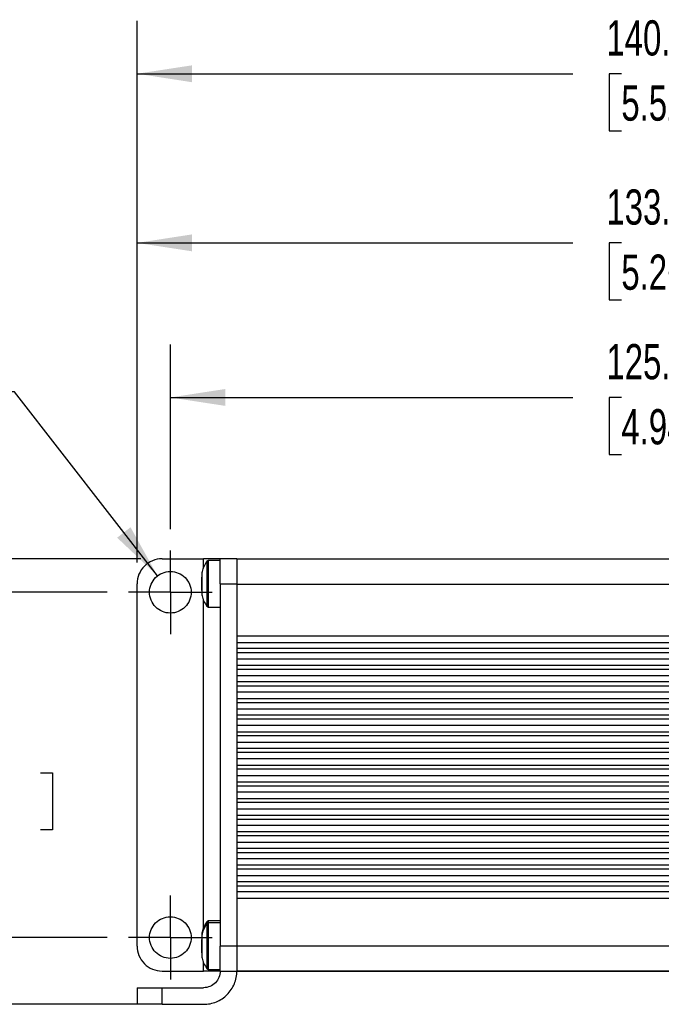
# Model space of a CAD drawing. Header units: millimetres. Extents: x 13 to 546, y 13 to 419.
# Tile 3 of 14: x 108 to 186, y 145 to 264. Entities that reach past the tile are written whole.
import ezdxf

# ---------------------------------------------------------------- set-up
doc = ezdxf.new("R2010")
doc.units = ezdxf.units.MM
doc.header["$LTSCALE"] = 2
doc.linetypes.add('CENTERX2', pattern=[20.32, 12.7, -2.54, 2.54, -2.54])
doc.layers.add('CENTER', color=40, linetype='CENTERX2')
doc.layers.add('DIMENSIONS', color=140, linetype='Continuous', lineweight=25)
doc.styles.add('SLDTEXTSTYLE0', font='TXT', dxfattribs={"width": 0.7})
doc.dimstyles.new('SLDDIMSTYLE2', dxfattribs={"dimtxt": 4.316016, "dimasz": 6.604, "dimexe": 0, "dimexo": 0.0625, "dimgap": 1.079004, "dimtad": 0, "dimtih": 1, "dimtoh": 1, "dimrnd": 1e-09, "dimzin": 12, "dimdsep": 46, "dimtxsty": 'SLDTEXTSTYLE0', "dimsah": 1, "dimcen": 0.09, "dimadec": 0, "dimazin": 3, "dimtfac": 1, "dimtofl": 0, "dimtmove": 0, "dimatfit": 3, "dimfxl": 0, "dimfrac": 2, "dimtolj": 1, "dimtzin": 12, "dimarcsym": 0})
doc.dimstyles.new('SLDDIMSTYLE3', dxfattribs={"dimtxt": 4.316016, "dimasz": 6.604, "dimexe": 0, "dimexo": 0.0625, "dimgap": 1.079004, "dimtad": 0, "dimtih": 1, "dimtoh": 1, "dimrnd": 1e-09, "dimzin": 4, "dimdsep": 46, "dimtxsty": 'SLDTEXTSTYLE0', "dimsah": 1, "dimcen": 0, "dimadec": 0, "dimazin": 1, "dimtfac": 1, "dimtofl": 0, "dimtmove": 0, "dimatfit": 3, "dimfxl": 0, "dimfrac": 2, "dimtolj": 1, "dimtzin": 12, "dimarcsym": 0})

# ---------------------------------------------------------------- blocks, each defined once
blk = doc.blocks.new('_D_1')
at = {"layer": 'DIMENSIONS'}
for p, q in [((118.91, 194.71), (98.11, 194.71)), ((104.46, 194.71), (104.46, 180.84)), ((98.05, 173.01), (96.6, 173.01)), ((96.6, 173.01), (96.6, 166.15)), ((110.88, 173.01), (112.33, 173.01)), ((112.33, 173.01), (112.33, 166.15)), ((96.6, 166.15), (98.05, 166.15)), ((112.33, 166.15), (110.88, 166.15)), ((104.46, 153.21), (104.46, 165.19)), ((118.91, 153.21), (98.11, 153.21))]:
    blk.add_line(p, q, dxfattribs=at)
for points in [[(104.46, 194.71), (103.45, 188.11), (105.48, 188.11)], [(104.46, 153.21), (105.48, 159.81), (103.45, 159.81)]]:
    blk.add_solid(points, dxfattribs=at)
at = {"layer": 'DIMENSIONS', "char_height": 4.233, "attachment_point": 1, "style": 'SLDTEXTSTYLE0'}
for s, insert in [('41.5', (98.05, 179.44)), ('1.63', (98.05, 171.61))]:
    blk.add_mtext(s, dxfattribs=dict(at, insert=insert))
blk = doc.blocks.new('_D_2')
at = {"layer": 'DIMENSIONS'}
for p, q in [((126.49, 202.29), (126.49, 224.47)), ((252.09, 202.25), (252.09, 224.47)), ((126.49, 218.12), (174.87, 218.12)), ((180.72, 218.12), (179.27, 218.12)), ((179.27, 218.12), (179.27, 211.26)), ((193.54, 218.12), (194.99, 218.12)), ((194.99, 218.12), (194.99, 211.26)), ((252.09, 218.12), (199.39, 218.12)), ((179.27, 211.26), (180.72, 211.26)), ((194.99, 211.26), (193.54, 211.26))]:
    blk.add_line(p, q, dxfattribs=at)
for points in [[(126.49, 218.12), (133.09, 217.11), (133.09, 219.14)], [(252.09, 218.12), (245.48, 219.14), (245.48, 217.11)]]:
    blk.add_solid(points, dxfattribs=at)
at = {"layer": 'DIMENSIONS', "char_height": 4.233, "attachment_point": 1, "style": 'SLDTEXTSTYLE0'}
for s, insert in [('125.6', (178.92, 224.54)), ('4.94', (180.72, 216.72))]:
    blk.add_mtext(s, dxfattribs=dict(at, insert=insert))
blk = doc.blocks.new('_D_3')
at = {"layer": 'DIMENSIONS'}
for p, q in [((122.95, 198.73), (77.37, 198.73)), ((83.72, 198.73), (83.72, 180.84)), ((77.31, 173.01), (75.86, 173.01)), ((75.86, 173.01), (75.86, 166.15)), ((90.13, 173.01), (91.58, 173.01)), ((91.58, 173.01), (91.58, 166.15)), ((75.86, 166.15), (77.31, 166.15)), ((91.58, 166.15), (90.13, 166.15)), ((83.72, 145.19), (83.72, 165.19)), ((122.95, 145.19), (77.37, 145.19))]:
    blk.add_line(p, q, dxfattribs=at)
for points in [[(83.72, 198.73), (82.7, 192.13), (84.74, 192.13)], [(83.72, 145.19), (84.74, 151.79), (82.7, 151.79)]]:
    blk.add_solid(points, dxfattribs=at)
at = {"layer": 'DIMENSIONS', "char_height": 4.233, "attachment_point": 1, "style": 'SLDTEXTSTYLE0'}
for s, insert in [('53.5', (77.31, 179.44)), ('2.11', (77.31, 171.61))]:
    blk.add_mtext(s, dxfattribs=dict(at, insert=insert))
blk = doc.blocks.new('_D_4')
at = {"layer": 'DIMENSIONS'}
for p, q in [((122.49, 198.27), (122.49, 243.05)), ((256.09, 198.23), (256.09, 243.05)), ((122.49, 236.7), (174.87, 236.7)), ((180.72, 236.7), (179.27, 236.7)), ((179.27, 236.7), (179.27, 229.84)), ((193.54, 236.7), (194.99, 236.7)), ((194.99, 236.7), (194.99, 229.84)), ((256.09, 236.7), (199.39, 236.7)), ((179.27, 229.84), (180.72, 229.84)), ((194.99, 229.84), (193.54, 229.84))]:
    blk.add_line(p, q, dxfattribs=at)
for points in [[(122.49, 236.7), (129.09, 235.69), (129.09, 237.72)], [(256.09, 236.7), (249.48, 237.72), (249.48, 235.69)]]:
    blk.add_solid(points, dxfattribs=at)
at = {"layer": 'DIMENSIONS', "char_height": 4.233, "attachment_point": 1, "style": 'SLDTEXTSTYLE0'}
for s, insert in [('133.6', (178.92, 243.13)), ('5.26', (180.72, 235.3))]:
    blk.add_mtext(s, dxfattribs=dict(at, insert=insert))
blk = doc.blocks.new('_D_5')
at = {"layer": 'DIMENSIONS'}
for p, q in [((122.49, 198.27), (122.49, 263.38)), ((262.69, 190.63), (262.69, 263.38)), ((122.49, 257.03), (174.87, 257.03)), ((180.72, 257.03), (179.27, 257.03)), ((179.27, 257.03), (179.27, 250.17)), ((193.54, 257.03), (194.99, 257.03)), ((194.99, 257.03), (194.99, 250.17)), ((262.69, 257.03), (199.39, 257.03)), ((179.27, 250.17), (180.72, 250.17)), ((194.99, 250.17), (193.54, 250.17))]:
    blk.add_line(p, q, dxfattribs=at)
for points in [[(122.49, 257.03), (129.09, 256.01), (129.09, 258.04)], [(262.69, 257.03), (256.08, 258.04), (256.08, 256.01)]]:
    blk.add_solid(points, dxfattribs=at)
at = {"layer": 'DIMENSIONS', "char_height": 4.233, "attachment_point": 1, "style": 'SLDTEXTSTYLE0'}
for s, insert in [('140.2', (178.92, 263.45)), ('5.52', (180.72, 255.62))]:
    blk.add_mtext(s, dxfattribs=dict(at, insert=insert))
blk = doc.blocks.new('_D_6')
at = {"layer": 'DIMENSIONS'}
for p, q in [((77.74, 225.05), (76.29, 225.05)), ((76.29, 225.05), (76.29, 218.19)), ((90.57, 225.05), (92.02, 225.05)), ((92.02, 225.05), (92.02, 218.19)), ((76.29, 218.19), (77.74, 218.19)), ((92.02, 218.19), (90.57, 218.19)), ((107.75, 218.78), (96.64, 218.78)), ((124.95, 196.68), (107.75, 218.78))]:
    blk.add_line(p, q, dxfattribs=at)
blk.add_solid([(124.95, 196.68), (121.7, 202.52), (120.09, 201.27)], dxfattribs=at)
at = {"layer": 'DIMENSIONS', "char_height": 4.233, "attachment_point": 1, "style": 'SLDTEXTSTYLE0'}
for s, insert in [('%%c', (76.28, 231.47)), ('5.0', (82.8, 231.47)), ('0.20', (77.74, 223.64)), ('(4X)', (77.86, 215.82))]:
    blk.add_mtext(s, dxfattribs=dict(at, insert=insert))
blk = doc.blocks.new('SW_CENTERMARKSYMBOL_0')
at = {"layer": 'CENTER', "color": 0}
for p, q in [((0, 2.54), (0, 5.04)), ((0, 0), (0, 2.54)), ((-2.54, 0), (-5.04, 0)), ((0, 0), (-2.54, 0)), ((0, 0), (0, -2.54)), ((0, 0), (2.54, 0)), ((2.54, 0), (5.04, 0)), ((0, -2.54), (0, -5.04))]:
    blk.add_line(p, q, dxfattribs=at)
blk = doc.blocks.new('SW_CENTERMARKSYMBOL_1')
at = {"layer": 'CENTER', "color": 0}
for p, q in [((0, 2.54), (0, 5.04)), ((0, 0), (0, 2.54)), ((-2.54, 0), (-5.04, 0)), ((0, 0), (-2.54, 0)), ((0, 0), (0, -2.54)), ((0, 0), (2.54, 0)), ((2.54, 0), (5.04, 0)), ((0, -2.54), (0, -5.04))]:
    blk.add_line(p, q, dxfattribs=at)

msp = doc.modelspace()

# ---------------------------------------------------------------- linework, layer by layer
for p, q in [((125.487, 198.73), (130.487, 198.73)), ((130.487, 197.58), (130.487, 198.73)), ((132.487, 198.53), (131.052, 198.53)), ((131.052, 198.53), (131.052, 192.93)), ((134.487, 198.73), (132.487, 198.73)), ((244.087, 198.691), (134.487, 198.691)), ((130.287, 196.522), (130.287, 196.525)), ((122.487, 152.19), (122.487, 195.73)), ((132.487, 195.73), (134.487, 195.73)), ((132.487, 195.73), (132.487, 152.19)), ((134.487, 195.73), (134.487, 152.19)), ((134.487, 195.691), (244.087, 195.691)), ((130.287, 194.936), (130.287, 194.939)), ((130.487, 154.28), (130.487, 193.883)), ((131.052, 192.93), (132.487, 192.93)), ((244.087, 189.44), (134.487, 189.44)), ((134.487, 188.69), (244.087, 188.69)), ((244.087, 187.94), (134.487, 187.94)), ((244.087, 187.44), (134.487, 187.44)), ((244.087, 186.69), (134.487, 186.69)), ((134.487, 185.94), (244.087, 185.94)), ((244.087, 185.44), (134.487, 185.44)), ((134.487, 184.69), (244.087, 184.69)), ((244.087, 183.94), (134.487, 183.94)), ((244.087, 183.44), (134.487, 183.44)), ((244.087, 182.69), (134.487, 182.69)), ((134.487, 181.94), (244.087, 181.94)), ((244.087, 181.44), (134.487, 181.44)), ((134.487, 180.69), (244.087, 180.69)), ((244.087, 179.94), (134.487, 179.94)), ((244.087, 179.44), (134.487, 179.44)), ((244.087, 178.69), (134.487, 178.69)), ((134.487, 177.94), (244.087, 177.94)), ((244.087, 177.44), (134.487, 177.44)), ((134.487, 176.69), (244.087, 176.69)), ((244.087, 175.94), (134.487, 175.94)), ((244.087, 175.44), (134.487, 175.44)), ((244.087, 174.69), (134.487, 174.69)), ((134.487, 173.94), (244.087, 173.94)), ((244.087, 173.44), (134.487, 173.44)), ((134.487, 172.69), (244.087, 172.69)), ((134.487, 171.94), (244.087, 171.94)), ((134.487, 171.44), (244.087, 171.44)), ((244.087, 170.69), (134.487, 170.69)), ((134.487, 169.94), (244.087, 169.94)), ((244.087, 169.44), (134.487, 169.44)), ((134.487, 168.69), (244.087, 168.69)), ((134.487, 167.94), (244.087, 167.94)), ((134.487, 167.44), (244.087, 167.44)), ((244.087, 166.69), (134.487, 166.69)), ((134.487, 165.94), (244.087, 165.94)), ((244.087, 165.44), (134.487, 165.44)), ((134.487, 164.69), (244.087, 164.69)), ((134.487, 163.94), (244.087, 163.94)), ((134.487, 163.44), (244.087, 163.44)), ((244.087, 162.69), (134.487, 162.69)), ((134.487, 161.94), (244.087, 161.94)), ((244.087, 161.44), (134.487, 161.44)), ((134.487, 160.69), (244.087, 160.69)), ((134.487, 159.94), (244.087, 159.94)), ((134.487, 159.44), (244.087, 159.44)), ((244.087, 158.69), (134.487, 158.69)), ((134.487, 157.94), (244.087, 157.94)), ((132.487, 155.23), (131.052, 155.23)), ((131.052, 155.23), (131.052, 154.99)), ((132.487, 154.99), (131.052, 154.99)), ((131.052, 154.99), (131.052, 149.39)), ((130.287, 152.982), (130.287, 152.985)), ((130.287, 152.822), (130.287, 152.71)), ((130.287, 152.43), (130.287, 152.318)), ((134.487, 152.19), (132.487, 152.19)), ((244.087, 152.19), (134.487, 152.19)), ((130.287, 151.396), (130.287, 151.399)), ((130.487, 149.19), (130.487, 150.343)), ((125.487, 149.19), (130.487, 149.19)), ((131.052, 149.39), (132.487, 149.39)), ((132.487, 149.19), (134.487, 149.19)), ((134.487, 149.19), (244.087, 149.19)), ((244.087, 149.19), (134.487, 149.19)), ((122.487, 147.19), (122.487, 145.19)), ((125.487, 145.19), (125.487, 147.19)), ((125.487, 147.19), (130.487, 147.19)), ((125.487, 145.19), (130.487, 145.19))]:
    msp.add_line(p, q)
for centre, start, end in [((131.052, 198.33), 90, 147.77633), ((131.052, 193.13), 212.13614, 270), ((131.052, 155.03), 90, 156.6524), ((131.052, 154.79), 90, 147.20895), ((131.052, 149.59), 212.76579, 270)]:
    msp.add_arc(centre, 0.2, start, end)
for points, knots in [([(125.487, 198.73), (125.095, 198.73), (124.702, 198.652), (123.976, 198.352), (123.644, 198.129), (123.088, 197.574), (122.866, 197.241), (122.565, 196.515), (122.487, 196.123), (122.487, 195.73)], [0, 0, 0, 0, 0.25, 0.25, 0.5, 0.5, 0.75, 0.75, 1, 1, 1, 1]), ([(130.906, 198.472), (130.645, 198.065), (130.37, 197.638), (130.3, 197.148), (130.296, 197.124)], [0, 0, 0, 0, 0.951004, 1, 1, 1, 1]), ([(132.487, 198.73), (132.487, 198.73), (132.485, 198.73), (132.473, 198.73), (132.453, 198.73), (132.426, 198.73), (132.391, 198.73), (132.316, 198.73), (132.171, 198.73), (131.911, 198.73), (131.594, 198.73), (131.275, 198.73), (130.986, 198.73), (130.739, 198.73), (130.571, 198.73), (130.487, 198.73)], [0, 0, 0, 0, 0.0402761, 0.0802426, 0.1200582, 0.159883, 0.1998773, 0.2401994, 0.3700431, 0.5000574, 0.6299012, 0.7599156, 0.8401208, 0.919721, 1, 1, 1, 1]), ([(130.884, 198.437), (130.884, 198.437), (130.884, 198.474), (130.884, 198.346), (130.884, 198.059), (130.884, 197.597), (130.884, 197.041), (130.884, 196.43), (130.884, 195.809), (130.884, 195.215), (130.884, 194.672), (130.884, 194.062), (130.884, 193.479), (130.884, 193.119), (130.884, 192.995), (130.884, 193.024), (130.884, 193.025)], [0, 0, 0, 0, 0.0016398, 0.0918057, 0.1785906, 0.2619921, 0.3420078, 0.4186354, 0.4918726, 0.5617175, 0.6281681, 0.6912223, 0.8066571, 0.9086359, 0.9971122, 1, 1, 1, 1]), ([(132.487, 195.73), (132.487, 196.123), (132.487, 196.515), (132.487, 197.241), (132.487, 197.574), (132.487, 198.129), (132.487, 198.352), (132.487, 198.652), (132.487, 198.73), (132.487, 198.73)], [0, 0, 0, 0, 0.25, 0.25, 0.5, 0.5, 0.75, 0.75, 1, 1, 1, 1]), ([(134.487, 198.73), (134.487, 198.729), (134.487, 198.728), (134.487, 198.714), (134.487, 198.693), (134.487, 198.663), (134.487, 198.624), (134.487, 198.577), (134.487, 198.47), (134.487, 198.256), (134.487, 197.866), (134.487, 197.39), (134.487, 196.94), (134.487, 196.568), (134.487, 196.293), (134.487, 196.014), (134.487, 195.825), (134.487, 195.73)], [0, 0, 0, 0, 0.0345506, 0.0688551, 0.1030127, 0.1371244, 0.1712912, 0.2056137, 0.2401913, 0.3700531, 0.5000286, 0.6298904, 0.759866, 0.820149, 0.8799053, 0.9396756, 1, 1, 1, 1]), ([(128.987, 194.71), (128.987, 195.038), (128.922, 195.365), (128.672, 195.969), (128.486, 196.247), (128.024, 196.709), (127.746, 196.895), (127.142, 197.145), (126.814, 197.21), (126.16, 197.21), (125.833, 197.145), (125.228, 196.895), (124.951, 196.709), (124.488, 196.247), (124.303, 195.969), (124.052, 195.365), (123.987, 195.038), (123.987, 194.383), (124.052, 194.056), (124.303, 193.451), (124.488, 193.174), (124.951, 192.711), (125.228, 192.526), (125.833, 192.275), (126.16, 192.21), (126.814, 192.21), (127.142, 192.275), (127.746, 192.526), (128.024, 192.711), (128.486, 193.174), (128.672, 193.451), (128.922, 194.056), (128.987, 194.383), (128.987, 194.71)], [0, 0, 0, 0, 0.0625, 0.0625, 0.125, 0.125, 0.1875, 0.1875, 0.25, 0.25, 0.3125, 0.3125, 0.375, 0.375, 0.4375, 0.4375, 0.5, 0.5, 0.5625, 0.5625, 0.625, 0.625, 0.6875, 0.6875, 0.75, 0.75, 0.8125, 0.8125, 0.875, 0.875, 0.9375, 0.9375, 1, 1, 1, 1]), ([(130.287, 197.125), (130.287, 197.127), (130.287, 197.166), (130.287, 197.042), (130.287, 196.749), (130.287, 196.278), (130.287, 195.73), (130.287, 195.181), (130.287, 194.71), (130.287, 194.418), (130.287, 194.295), (130.287, 194.334), (130.287, 194.335)], [0, 0, 0, 0, 0.0056757, 0.129272, 0.2527716, 0.3762275, 0.4996916, 0.623216, 0.7468528, 0.8704626, 0.9939699, 1, 1, 1, 1]), ([(130.287, 197.068), (130.287, 197.068), (130.287, 197.071), (130.287, 197.059), (130.287, 197.029), (130.287, 196.979), (130.287, 196.935), (130.287, 196.913)], [0, 0, 0, 0, 0.0003542, 0.2502657, 0.5001771, 0.7500886, 1, 1, 1, 1]), ([(130.287, 196.913), (130.287, 196.851), (130.287, 196.726), (130.287, 196.595), (130.287, 196.521), (130.287, 196.524), (130.287, 196.525)], [0, 0, 0, 0, 0.2777676, 0.5555352, 0.8333028, 1, 1, 1, 1]), ([(130.287, 196.122), (130.287, 196.161), (130.287, 196.208), (130.287, 196.306), (130.287, 196.356), (130.287, 196.441), (130.287, 196.476), (130.287, 196.52), (130.287, 196.528), (130.287, 196.522)], [0, 0, 0, 0, 0.25, 0.25, 0.5, 0.5, 0.75, 0.75, 1, 1, 1, 1]), ([(130.287, 195.339), (130.287, 195.45), (130.287, 195.59), (130.287, 195.87), (130.287, 196.01), (130.287, 196.122)], [0, 0, 0, 0, 0.5, 0.5, 1, 1, 1, 1]), ([(130.287, 194.939), (130.287, 194.932), (130.287, 194.941), (130.287, 194.984), (130.287, 195.019), (130.287, 195.104), (130.287, 195.154), (130.287, 195.252), (130.287, 195.3), (130.287, 195.339)], [0, 0, 0, 0, 0.25, 0.25, 0.5, 0.5, 0.75, 0.75, 1, 1, 1, 1]), ([(130.287, 194.936), (130.287, 194.937), (130.287, 194.939), (130.287, 194.866), (130.287, 194.734), (130.287, 194.61), (130.287, 194.547)], [0, 0, 0, 0, 0.1669365, 0.4446243, 0.7223122, 1, 1, 1, 1]), ([(130.287, 194.547), (130.287, 194.525), (130.287, 194.481), (130.287, 194.432), (130.287, 194.399), (130.287, 194.395), (130.287, 194.393)], [0, 0, 0, 0, 0.2500915, 0.500183, 0.7502745, 1, 1, 1, 1]), ([(130.293, 194.336), (130.295, 194.32), (130.364, 193.837), (130.633, 193.415), (130.894, 193.007)], [0, 0, 0, 0, 0.0347347, 1, 1, 1, 1]), ([(128.987, 153.21), (128.987, 153.538), (128.922, 153.865), (128.672, 154.469), (128.486, 154.747), (128.024, 155.209), (127.746, 155.395), (127.142, 155.645), (126.814, 155.71), (126.16, 155.71), (125.833, 155.645), (125.228, 155.395), (124.951, 155.209), (124.488, 154.747), (124.303, 154.469), (124.052, 153.865), (123.987, 153.538), (123.987, 152.883), (124.052, 152.556), (124.303, 151.951), (124.488, 151.674), (124.951, 151.211), (125.228, 151.026), (125.833, 150.775), (126.16, 150.71), (126.814, 150.71), (127.142, 150.775), (127.746, 151.026), (128.024, 151.211), (128.486, 151.674), (128.672, 151.951), (128.922, 152.556), (128.987, 152.883), (128.987, 153.21)], [0, 0, 0, 0, 0.0625, 0.0625, 0.125, 0.125, 0.1875, 0.1875, 0.25, 0.25, 0.3125, 0.3125, 0.375, 0.375, 0.4375, 0.4375, 0.5, 0.5, 0.5625, 0.5625, 0.625, 0.625, 0.6875, 0.6875, 0.75, 0.75, 0.8125, 0.8125, 0.875, 0.875, 0.9375, 0.9375, 1, 1, 1, 1]), ([(130.876, 155.108), (130.628, 154.722), (130.366, 154.314), (130.3, 153.848), (130.296, 153.824)], [0, 0, 0, 0, 0.9485546, 1, 1, 1, 1]), ([(130.884, 155.1), (130.884, 155.116), (130.884, 155.144), (130.884, 155.062), (130.884, 155.027)], [0, 0, 0, 0, 0.5731368, 1, 1, 1, 1]), ([(130.287, 153.825), (130.287, 153.827), (130.287, 153.865), (130.287, 153.797), (130.287, 153.652), (130.287, 153.613)], [0, 0, 0, 0, 0.0326315, 0.7432346, 1, 1, 1, 1]), ([(130.905, 154.93), (130.643, 154.523), (130.37, 154.097), (130.299, 153.609), (130.296, 153.587)], [0, 0, 0, 0, 0.9540625, 1, 1, 1, 1]), ([(130.884, 154.898), (130.884, 154.858), (130.884, 154.776), (130.884, 154.15), (130.884, 153.255), (130.884, 152.19), (130.884, 151.126), (130.884, 150.23), (130.884, 149.604), (130.884, 149.523), (130.884, 149.482)], [0, 0, 0, 0, 0.1248324, 0.2498575, 0.3748826, 0.4999076, 0.6249327, 0.7499578, 0.8749829, 1, 1, 1, 1]), ([(130.287, 153.768), (130.287, 153.768), (130.287, 153.771), (130.287, 153.759), (130.287, 153.729), (130.287, 153.679), (130.287, 153.635), (130.287, 153.613)], [0, 0, 0, 0, 0.0003542, 0.2502657, 0.5001771, 0.7500886, 1, 1, 1, 1]), ([(130.287, 153.588), (130.287, 153.589), (130.287, 153.626), (130.287, 153.501), (130.287, 153.209), (130.287, 152.738), (130.287, 152.19), (130.287, 151.641), (130.287, 151.17), (130.287, 150.879), (130.287, 150.755), (130.287, 150.792), (130.287, 150.792)], [0, 0, 0, 0, 0.0026081, 0.1270351, 0.2513646, 0.3756501, 0.4999439, 0.6242984, 0.7487661, 0.8732066, 0.9975438, 1, 1, 1, 1]), ([(130.287, 153.528), (130.287, 153.528), (130.287, 153.531), (130.287, 153.519), (130.287, 153.489), (130.287, 153.439), (130.287, 153.395), (130.287, 153.373)], [0, 0, 0, 0, 0.0003542, 0.2502657, 0.5001771, 0.7500886, 1, 1, 1, 1]), ([(130.287, 153.373), (130.287, 153.311), (130.287, 153.186), (130.287, 153.055), (130.287, 152.981), (130.287, 152.984), (130.287, 152.985)], [0, 0, 0, 0, 0.27776761, 0.55553522, 0.83330282, 1, 1, 1, 1]), ([(130.287, 153.245), (130.287, 153.239), (130.287, 153.216), (130.287, 153.221), (130.287, 153.225)], [0, 0, 0, 0, 0.263893, 1, 1, 1, 1]), ([(130.287, 153.222), (130.287, 153.223), (130.287, 153.225), (130.287, 153.201), (130.287, 153.164), (130.287, 153.128), (130.287, 153.113)], [0, 0, 0, 0, 0.2666072, 0.5332145, 0.7998217, 1, 1, 1, 1]), ([(130.287, 152.582), (130.287, 152.621), (130.287, 152.668), (130.287, 152.766), (130.287, 152.816), (130.287, 152.901), (130.287, 152.936), (130.287, 152.98), (130.287, 152.988), (130.287, 152.982)], [0, 0, 0, 0, 0.25, 0.25, 0.5, 0.5, 0.75, 0.75, 1, 1, 1, 1]), ([(122.487, 152.19), (122.487, 151.798), (122.565, 151.405), (122.866, 150.679), (123.088, 150.347), (123.644, 149.791), (123.976, 149.569), (124.702, 149.268), (125.095, 149.19), (125.487, 149.19)], [0, 0, 0, 0, 0.25, 0.25, 0.5, 0.5, 0.75, 0.75, 1, 1, 1, 1]), ([(130.287, 151.799), (130.287, 151.91), (130.287, 152.05), (130.287, 152.33), (130.287, 152.47), (130.287, 152.582)], [0, 0, 0, 0, 0.5, 0.5, 1, 1, 1, 1]), ([(130.287, 151.639), (130.287, 151.632), (130.287, 151.641), (130.287, 151.684), (130.287, 151.719), (130.287, 151.804), (130.287, 151.854), (130.287, 151.952), (130.287, 152), (130.287, 152.039)], [0, 0, 0, 0, 0.25, 0.25, 0.5, 0.5, 0.75, 0.75, 1, 1, 1, 1]), ([(130.287, 151.399), (130.287, 151.392), (130.287, 151.401), (130.287, 151.444), (130.287, 151.479), (130.287, 151.564), (130.287, 151.614), (130.287, 151.712), (130.287, 151.76), (130.287, 151.799)], [0, 0, 0, 0, 0.25, 0.25, 0.5, 0.5, 0.75, 0.75, 1, 1, 1, 1]), ([(130.287, 151.636), (130.287, 151.636), (130.287, 151.638), (130.287, 151.594), (130.287, 151.538), (130.287, 151.527)], [0, 0, 0, 0, 0.3281953, 0.8741266, 1, 1, 1, 1]), ([(132.487, 149.19), (132.487, 149.19), (132.487, 149.268), (132.487, 149.569), (132.487, 149.791), (132.487, 150.347), (132.487, 150.679), (132.487, 151.405), (132.487, 151.798), (132.487, 152.19)], [0, 0, 0, 0, 0.25, 0.25, 0.5, 0.5, 0.75, 0.75, 1, 1, 1, 1]), ([(134.487, 152.19), (134.487, 152.136), (134.487, 152.028), (134.487, 151.867), (134.487, 151.707), (134.487, 151.549), (134.487, 151.393), (134.487, 151.238), (134.487, 150.945), (134.487, 150.531), (134.487, 150.055), (134.487, 149.664), (134.487, 149.432), (134.487, 149.305), (134.487, 149.239), (134.487, 149.198), (134.487, 149.193), (134.487, 149.19)], [0, 0, 0, 0, 0.0345506, 0.0688551, 0.1030127, 0.1371244, 0.1712912, 0.2056137, 0.2401913, 0.3700531, 0.5000286, 0.6298904, 0.759866, 0.820149, 0.8799053, 0.9396756, 1, 1, 1, 1]), ([(130.287, 151.396), (130.287, 151.397), (130.287, 151.399), (130.287, 151.326), (130.287, 151.194), (130.287, 151.07), (130.287, 151.007)], [0, 0, 0, 0, 0.16693646, 0.44462431, 0.72231215, 1, 1, 1, 1]), ([(130.287, 151.136), (130.287, 151.067), (130.287, 150.995), (130.287, 151.034), (130.287, 151.035)], [0, 0, 0, 0, 0.953449, 1, 1, 1, 1]), ([(130.287, 151.007), (130.287, 150.985), (130.287, 150.941), (130.287, 150.892), (130.287, 150.859), (130.287, 150.855), (130.287, 150.853)], [0, 0, 0, 0, 0.2500915, 0.500183, 0.7502745, 1, 1, 1, 1]), ([(130.294, 150.793), (130.296, 150.777), (130.364, 150.296), (130.633, 149.875), (130.894, 149.467)], [0, 0, 0, 0, 0.0330811, 1, 1, 1, 1]), ([(130.487, 145.19), (131.011, 145.19), (131.534, 145.294), (132.502, 145.695), (132.945, 145.992), (133.686, 146.732), (133.982, 147.176), (134.383, 148.143), (134.487, 148.667), (134.487, 149.19)], [0, 0, 0, 0, 0.25, 0.25, 0.5, 0.5, 0.75, 0.75, 1, 1, 1, 1]), ([(132.487, 149.19), (132.487, 148.928), (132.435, 148.667), (132.235, 148.183), (132.087, 147.961), (131.716, 147.591), (131.494, 147.443), (131.011, 147.242), (130.749, 147.19), (130.487, 147.19)], [0, 0, 0, 0, 0.25, 0.25, 0.5, 0.5, 0.75, 0.75, 1, 1, 1, 1]), ([(132.487, 149.19), (132.487, 149.19), (132.435, 149.19), (132.235, 149.19), (132.087, 149.19), (131.716, 149.19), (131.494, 149.19), (131.011, 149.19), (130.749, 149.19), (130.487, 149.19)], [0, 0, 0, 0, 0.25, 0.25, 0.5, 0.5, 0.75, 0.75, 1, 1, 1, 1]), ([(122.487, 147.19), (122.487, 147.19), (122.565, 147.19), (122.866, 147.19), (123.088, 147.19), (123.644, 147.19), (123.976, 147.19), (124.702, 147.19), (125.095, 147.19), (125.487, 147.19)], [0, 0, 0, 0, 0.25, 0.25, 0.5, 0.5, 0.75, 0.75, 1, 1, 1, 1]), ([(125.487, 145.19), (125.095, 145.19), (124.702, 145.19), (123.976, 145.19), (123.644, 145.19), (123.088, 145.19), (122.866, 145.19), (122.565, 145.19), (122.487, 145.19), (122.487, 145.19)], [0, 0, 0, 0, 0.25, 0.25, 0.5, 0.5, 0.75, 0.75, 1, 1, 1, 1])]:
    msp.add_open_spline(points, degree=3, knots=knots)

# ---------------------------------------------------------------- block references
at = {"layer": 'CENTER'}
for name, p in [('SW_CENTERMARKSYMBOL_0', (126.487, 194.71)), ('SW_CENTERMARKSYMBOL_1', (126.487, 153.21))]:
    msp.add_blockref(name, p, dxfattribs=at)

# ---------------------------------------------------------------- dimensions: what is measured, and where the dimension line sits
at = {"layer": 'DIMENSIONS'}
for base, p1, p2, picture, middle in [((122.487, 257.026), (262.686, 188.089), (122.487, 195.73), '_D_5', (187.13, 257.026)), ((256.087, 236.702), (122.487, 195.73), (256.087, 195.691), '_D_4', (187.13, 236.702)), ((252.087, 218.122), (126.487, 199.75), (252.087, 199.711), '_D_2', (187.13, 218.122))]:
    dim = msp.add_linear_dim(base=base, p1=p1, p2=p2, dimstyle='SLDDIMSTYLE2', dxfattribs=at)
    dim.commit()
    dim.dimension.update_dxf_attribs({"geometry": picture, "text_midpoint": middle, "dimtype": 160})
dim = msp.add_diameter_dim_2p(p1=(128.023, 192.737), p2=(124.952, 196.683), text='<>\\P(4X)', dimstyle='SLDDIMSTYLE3', dxfattribs=at)
dim.commit()
dim.dimension.update_dxf_attribs({"geometry": '_D_6', "text_midpoint": (84.156, 221.618), "dimtype": 163})
for base, p1, p2, picture, middle in [((83.72, 145.19), (125.487, 198.73), (125.487, 145.19), '_D_3', (83.72, 173.014)), ((104.465, 153.21), (121.447, 194.71), (121.447, 153.21), '_D_1', (104.465, 173.014))]:
    dim = msp.add_linear_dim(base=base, p1=p1, p2=p2, angle=90, dimstyle='SLDDIMSTYLE2', dxfattribs=at)
    dim.commit()
    dim.dimension.update_dxf_attribs({"geometry": picture, "text_midpoint": middle, "dimtype": 160})

doc.saveas('drawing.dxf')
